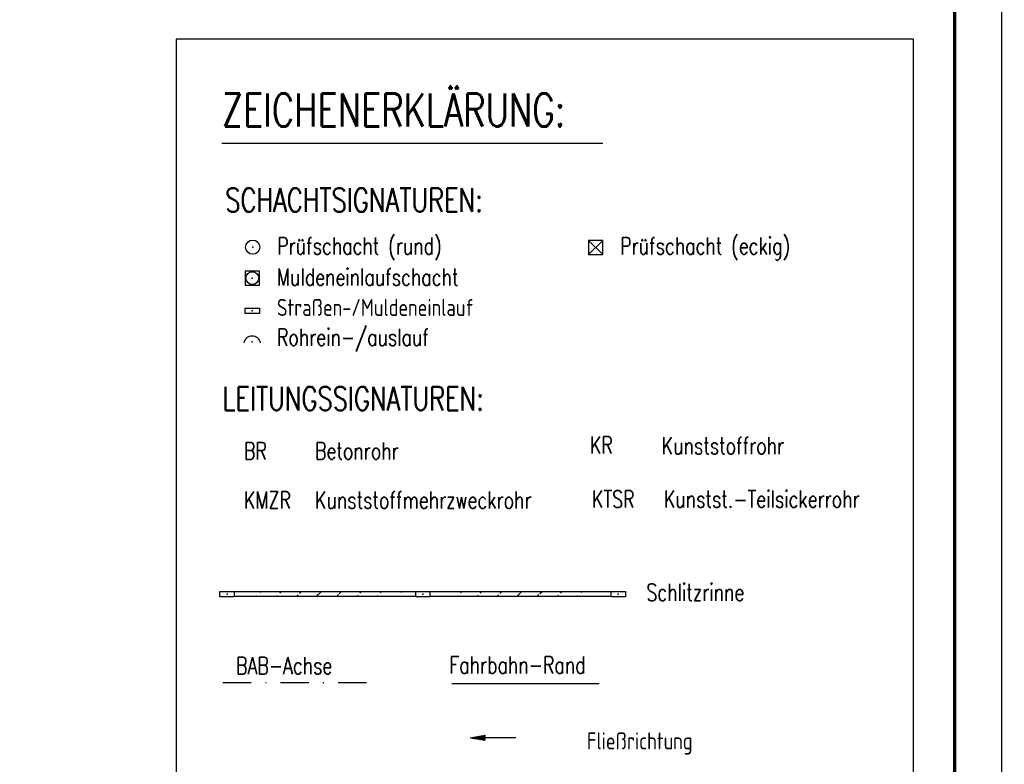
# Model space of a CAD drawing. Extents: x 0 to 1135, y 0 to 420.
# Tile 46 of 47: x 1031 to 1135, y 216 to 295. Entities that reach past the tile are written whole.
import ezdxf

# ---------------------------------------------------------------- set-up
doc = ezdxf.new("R2010")
doc.units = 0
doc.header["$LTSCALE"] = 2
doc.header["$MEASUREMENT"] = 0
doc.linetypes.add('AUSGEZOGEN', pattern=[0])
doc.linetypes.add('STRICHPT-X3', pattern=[3, 1.5, -0.75, 0, -0.75])
doc.layers.get('0').update_dxf_attribs({"linetype": 'AUSGEZOGEN'})
for name, color, linetype in [('FBR', 8, 'CONTINUOUS'), ('LEGENDE', 7, 'AUSGEZOGEN'), ('RAHMEN', 250, 'AUSGEZOGEN'), ('SCHLITZRINNE', 8, 'AUSGEZOGEN')]:
    doc.layers.add(name, color=color, linetype=linetype)
doc.styles.add('ROMANS', font='romans.shx', dxfattribs={"width": 0.8})
pattern_1 = [(45, (1.0288, 6.1178), (-1.0606602, 1.0606602), [])]

# ---------------------------------------------------------------- blocks, each defined once
blk = doc.blocks.new('30')
at = {"color": 0}
for p, q in [((-0.75, -0.29), (-0.75, 0.29)), ((-0.75, 0.29), (0.75, 0.29)), ((0.75, 0.29), (0.75, -0.29)), ((0.75, -0.29), (-0.75, -0.29))]:
    blk.add_line(p, q, dxfattribs=at)
blk.add_point((0, 0), dxfattribs=at)
blk = doc.blocks.new('PFEIL2')
at = {"color": 0}
for p, q in [((0.88, 0), (-2.4, -0.01)), ((0.88, -0.27), (0.88, 0.28)), ((0.88, 0.28), (2.43, 0.01)), ((0.91, 0.27), (0.88, 0.26)), ((0.97, 0.26), (0.88, 0.25)), ((1.02, 0.25), (0.88, 0.23)), ((1.07, 0.24), (0.88, 0.21)), ((1.13, 0.23), (0.88, 0.19)), ((1.18, 0.22), (0.88, 0.17)), ((1.24, 0.21), (0.88, 0.15)), ((1.29, 0.21), (0.88, 0.14)), ((1.34, 0.2), (0.88, 0.12)), ((1.4, 0.19), (0.88, 0.1)), ((1.45, 0.18), (0.88, 0.08)), ((1.51, 0.17), (0.88, 0.06)), ((1.56, 0.16), (0.88, 0.04)), ((1.61, 0.15), (0.88, 0.02)), ((1.67, 0.14), (0.88, 0.01)), ((1.72, 0.13), (0.88, -0.01)), ((1.78, 0.12), (0.88, -0.03)), ((1.83, 0.11), (0.88, -0.05)), ((1.88, 0.1), (0.88, -0.07)), ((1.94, 0.09), (0.88, -0.09)), ((2.05, 0.08), (0.88, -0.12)), ((1.99, 0.08), (0.88, -0.11)), ((2.1, 0.07), (0.88, -0.14)), ((2.15, 0.06), (0.88, -0.16)), ((2.21, 0.05), (0.88, -0.18)), ((2.26, 0.04), (0.88, -0.2)), ((2.32, 0.03), (0.88, -0.22)), ((2.37, 0.02), (0.88, -0.23)), ((2.42, 0.01), (0.88, -0.25)), ((2.43, 0.01), (0.88, -0.27))]:
    blk.add_line(p, q, dxfattribs=at)
blk = doc.blocks.new('GST')
at = {"color": 0}
blk.add_circle((0, 0), 0.75, dxfattribs=at)
blk.add_point((0, 0), dxfattribs=at)
blk = doc.blocks.new('42')
at = {"color": 0}
blk.add_arc((-0.02, -0.31), 0.91, 12.5363, 167.4637, dxfattribs=at)
blk.add_point((0, 0), dxfattribs=at)
blk = doc.blocks.new('20')
blk.add_lwpolyline([(-0.75, -0.75), (0.75, -0.75), (0.75, 0.75), (-0.75, 0.75)], close=True)
blk.add_circle((0, 0), 0.676)
blk.add_point((0, 0))
blk = doc.blocks.new('SCHA-Q')
for p, q in [((-1.5, 1.5), (1.5, -1.5)), ((-1.5, -1.5), (1.5, 1.5)), ((1.5, 1.5), (-1.5, 1.5)), ((-1.5, 1.5), (-1.5, -1.5)), ((1.5, -1.5), (1.5, 1.5)), ((-1.5, -1.5), (1.5, -1.5))]:
    blk.add_line(p, q)
blk.add_point((0, 0))

msp = doc.modelspace()

# ---------------------------------------------------------------- hatches: boundary and pattern name
at = {"layer": 'SCHLITZRINNE'}
h = msp.add_hatch(dxfattribs=at)
h.set_pattern_fill('_USER', color=256, scale=1.5, angle=45, style=0, pattern_type=0)
h.set_pattern_definition(pattern_1)
edge = h.paths.add_edge_path()
edge.add_arc((1129.24, -138429.97), 138664.38, 90.0232393, 90.0311794)
edge.add_arc((1129.24, -138429.97), 138663.88, 90.0232393, 90.0311794)
h = msp.add_hatch(dxfattribs=at)
h.set_pattern_fill('_USER', color=256, scale=1.5, angle=45, style=0, pattern_type=0)
h.set_pattern_definition(pattern_1)
edge = h.paths.add_edge_path()
edge.add_arc((1149.91, -138429.97), 138664.38, 90.0232393, 90.0311599)
edge.add_arc((1149.91, -138429.97), 138663.88, 90.0232393, 90.0311599)

# ---------------------------------------------------------------- linework, layer by layer
at = {"layer": 'FBR'}
msp.add_line((1076.81, 224.7), (1092.39, 224.7), dxfattribs=at)
for points in [[(661.14, 179.11, 0.000001), (685.94, 183.77, 0.000098)], [(700.61, 186.53, -0.000002), (715, 189.24, -0.000023), (729.21, 191.92, -0.000019), (746.05, 195.09, -0.003046), (758.19, 197.3, -0.001835), (778.39, 200.77, -0.001761), (792.76, 203.13, -0.001618), (808.41, 205.6, -0.001558), (824.25, 207.99, -0.002937), (832.67, 209.19, -0.002359), (841.11, 210.29, 0.001751), (852.49, 211.77, 0.001051), (869.84, 214.12, 0.001274), (884.15, 216.13, 0.002508), (897.81, 218.15, 0.001818), (916.63, 221.1, 0.001623), (931.32, 223.51, 0.001738), (945.01, 225.84, 0.000846), (950, 226.72, 0.001812)]]:
    msp.add_lwpolyline(points, format="xyb", dxfattribs=at)
at = {"layer": 'LEGENDE'}
msp.add_line((1052.46, 281.87), (1092.78, 281.87), dxfattribs=at)
at = {"layer": 'LEGENDE', "linetype": 'STRICHPT-X3'}
msp.add_line((1052.58, 224.8), (1069.05, 224.8), dxfattribs=at)
at = {"layer": 'LEGENDE'}
msp.add_lwpolyline([(1047.63, 292.85), (1047.63, 144.15), (1125.67, 144.15), (1125.67, 292.85)], close=True, dxfattribs=at)
at = {"layer": 'RAHMEN'}
msp.add_line((1135, 0), (1135, 420), dxfattribs=at)
at = {"layer": 'RAHMEN', "const_width": 0.35}
msp.add_lwpolyline([(25, 5), (1130, 5), (1130, 415), (25, 415), (25, 5)], dxfattribs=at)
at = {"layer": 'SCHLITZRINNE', "linetype": 'AUSGEZOGEN'}
for centre, radius, end in [((1129.24, -138429.97), 138664.38, 90.0311794), ((1129.24, -138429.97), 138663.88, 90.0311794), ((1149.91, -138429.97), 138664.38, 90.0311599), ((1149.91, -138429.97), 138663.88, 90.0311599)]:
    msp.add_arc(centre, radius, 90.0232393, end, dxfattribs=at)

# ---------------------------------------------------------------- block references
at = {"xscale": 0.5, "yscale": 0.5, "zscale": 0.5}
msp.add_blockref('SCHA-Q', (1092.03, 270.82), dxfattribs=at)
at = {"layer": 'LEGENDE'}
for name, p, rotation in [('GST', (1055.74, 270.86), 0.8129000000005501), ('PFEIL2', (1081.18, 218.97), 180)]:
    msp.add_blockref(name, p, dxfattribs=dict(at, rotation=rotation))
for name, p in [('20', (1055.7, 267.58)), ('30', (1055.7, 264.12)), ('42', (1055.7, 260.85)), ('30', (1053.03, 234.14)), ('30', (1073.74, 234.14)), ('30', (1094.42, 234.14))]:
    msp.add_blockref(name, p, dxfattribs=at)

# ---------------------------------------------------------------- texts
at = {"layer": 'LEGENDE', "style": 'ROMANS', "width": 0.75}
for s, height, p in [('ZEICHENERKLÄRUNG:', 3.5, (1052.48, 283.62)), ('SCHACHTSIGNATUREN:', 2.5, (1052.85, 274.6)), ('Prüfschacht (rund)', 1.8, (1058.33, 270.09)), ('Prüfschacht (eckig)', 1.8, (1094.62, 270.09)), ('Muldeneinlaufschacht', 1.8, (1058.31, 266.79)), ('Straßen-/Muldeneinlauf', 1.8, (1058.31, 263.58)), ('Rohrein-/auslauf', 1.8, (1058.31, 260.43)), ('LEITUNGSSIGNATUREN:', 2.5, (1052.56, 253.59)), ('BR', 1.8, (1054.82, 248.4)), ('Betonrohr', 1.8, (1062.34, 248.4)), ('KR', 1.8, (1091.42, 249.02)), ('Kunststoffrohr', 1.8, (1099.02, 248.95)), ('KMZR', 1.8, (1054.82, 243.2)), ('Kunststoffmehrzweckrohr', 1.8, (1062.34, 243.2)), ('KTSR', 1.8, (1091.64, 243.3)), ('Kunstst.-Teilsickerrohr', 1.8, (1099.25, 243.3)), ('Schlitzrinne', 1.8, (1097.4, 233.44)), ('BAB-Achse', 1.8, (1053.98, 225.68)), ('Fahrbahn-Rand', 1.8, (1076.56, 225.75)), ('Fließrichtung', 1.8, (1091.1, 217.72))]:
    msp.add_text(s, height=height, dxfattribs=at).set_placement(p)

doc.saveas('drawing.dxf')
